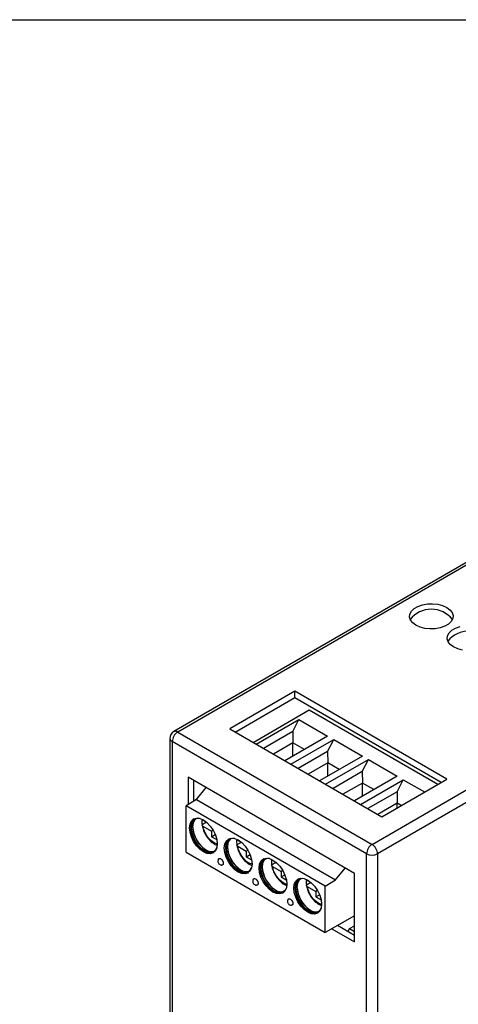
# Model space of a CAD drawing. Header units: millimetres. Extents: x 6 to 273, y 6 to 210.
# Tile 5 of 6: x 206 to 228, y 159 to 210. Entities that reach past the tile are written whole.
import ezdxf

# ---------------------------------------------------------------- set-up
doc = ezdxf.new("R2010")
doc.units = ezdxf.units.MM
doc.layers.add('TEXT', color=140, linetype='Continuous', lineweight=25)

msp = doc.modelspace()

# ---------------------------------------------------------------- linework, layer by layer
for p, q in [((253.8585, 196.1191), (213.4948, 172.8176)), ((254.1413, 196.1471), (213.6948, 172.7978)), ((223.7357, 167.0013), (264.1822, 190.3506)), ((264.1822, 189.6974), (224.0185, 166.5114)), ((219.7406, 174.9001), (216.3818, 172.9611)), ((227.5895, 170.3691), (219.7406, 174.9001)), ((219.7406, 174.5735), (219.7406, 174.9001)), ((216.6647, 172.7978), (219.7406, 174.5735)), ((219.7406, 174.5735), (227.3066, 170.2058)), ((217.5891, 172.2641), (220.4881, 173.9376)), ((220.4881, 173.9376), (227.1296, 170.1036)), ((217.7447, 172.1743), (219.9549, 173.4502)), ((219.6367, 172.8285), (219.9549, 173.4502)), ((219.9549, 173.4502), (221.4399, 172.593)), ((213.6948, 172.7978), (223.7357, 167.0013)), ((216.3818, 172.9611), (224.2306, 168.4301)), ((219.6367, 172.8285), (218.1241, 171.9553)), ((219.6367, 172.8285), (219.6467, 172.2394)), ((213.2948, 172.4712), (213.2948, 122.6622)), ((223.4528, 166.5114), (213.4119, 172.3079)), ((213.4119, 172.3079), (213.4119, 122.499)), ((219.6466, 172.2394), (218.6393, 171.6579)), ((221.4399, 172.593), (219.2296, 171.3171)), ((219.5408, 171.1375), (221.751, 172.4134)), ((220.2369, 171.8986), (219.6466, 172.2394)), ((219.6466, 171.5578), (219.6466, 172.2394)), ((221.4328, 171.7916), (221.751, 172.4134)), ((221.751, 172.4134), (223.2359, 171.5562)), ((221.4328, 171.7916), (219.9202, 170.9184)), ((221.4328, 171.7916), (221.4427, 171.2025)), ((221.4427, 171.2025), (220.4354, 170.621)), ((223.2359, 171.5562), (221.0257, 170.2802)), ((221.3368, 170.1006), (223.547, 171.3766)), ((222.033, 170.8617), (221.4427, 171.2025)), ((221.4427, 170.521), (221.4427, 171.2025)), ((223.2288, 170.7548), (223.547, 171.3766)), ((223.547, 171.3766), (225.032, 170.5193)), ((223.2288, 170.7548), (221.7162, 169.8816)), ((223.2288, 170.7548), (223.2388, 170.1657)), ((222.8341, 165.5009), (214.2428, 170.4606)), ((214.2428, 170.4606), (214.2428, 169.0667)), ((214.5256, 169.2299), (214.5256, 170.2973)), ((225.032, 170.5193), (222.8217, 169.2434)), ((223.1329, 169.0638), (225.3431, 170.3397)), ((224.2306, 168.4301), (227.5895, 170.3691)), ((225.0249, 169.718), (225.3431, 170.3397)), ((225.3431, 170.3397), (226.4409, 169.706)), ((214.6692, 169.3128), (215.1642, 169.9286)), ((223.2388, 170.1657), (222.2314, 169.5842)), ((223.829, 169.8249), (223.2387, 170.1657)), ((223.2387, 169.4841), (223.2387, 170.1657)), ((225.0249, 169.718), (223.5123, 168.8448)), ((225.0249, 169.718), (225.0349, 169.1288)), ((214.6692, 169.3128), (214.1241, 168.9982)), ((214.6692, 169.3128), (221.8534, 165.1655)), ((214.1241, 166.6057), (214.1241, 168.9982)), ((221.3083, 164.8508), (214.1241, 168.9982)), ((225.0348, 169.1289), (224.0275, 168.5474)), ((225.2379, 169.0116), (225.0348, 169.1288)), ((225.0348, 168.8943), (225.0348, 169.1288)), ((215.2247, 168.1147), (214.999, 168.245)), ((215.1795, 168.1408), (214.9542, 168.0107)), ((214.999, 167.9383), (215.4436, 167.6817)), ((215.5285, 167.7308), (215.4436, 167.6817)), ((215.4436, 167.6817), (215.4436, 167.398)), ((215.4436, 167.398), (215.6362, 167.5092)), ((215.4436, 167.398), (215.7088, 167.2449)), ((215.7088, 167.2449), (215.7088, 167.2766)), ((217.0208, 167.0778), (216.7951, 167.2081)), ((215.7408, 167.0109), (215.5762, 167.0746)), ((216.9756, 167.1039), (216.7503, 166.9739)), ((216.7951, 166.9015), (217.2396, 166.6449)), ((217.3246, 166.6939), (217.2396, 166.6449)), ((217.2396, 166.6449), (217.2396, 166.3611)), ((214.1241, 166.6057), (221.3083, 162.4583)), ((217.2396, 166.3611), (217.4323, 166.4723)), ((217.2396, 166.3611), (217.5048, 166.2081)), ((217.5048, 166.2081), (217.5048, 166.2397)), ((218.8168, 166.041), (218.5911, 166.1713)), ((223.4528, 116.7025), (223.4528, 166.5114)), ((224.0185, 166.5114), (224.0185, 116.7025)), ((217.5369, 165.974), (217.3722, 166.0378)), ((218.7716, 166.0671), (218.5463, 165.937)), ((218.5911, 165.8647), (219.0357, 165.608)), ((219.1206, 165.6571), (219.0357, 165.608)), ((219.0357, 165.608), (219.0357, 165.3243)), ((221.8534, 165.1655), (222.3484, 165.7813)), ((219.0357, 165.3243), (219.2283, 165.4355)), ((219.0357, 165.3243), (219.3009, 165.1712)), ((219.3009, 165.1712), (219.3009, 165.2029)), ((220.6129, 165.0042), (220.3872, 165.1344)), ((221.3083, 164.8508), (221.8534, 165.1655)), ((222.8341, 161.9694), (222.8341, 165.5009)), ((219.3329, 164.9372), (219.1683, 165.001)), ((220.5677, 165.0302), (220.3424, 164.9002)), ((220.3872, 164.8278), (220.8317, 164.5712)), ((220.9167, 164.6202), (220.8317, 164.5712)), ((221.3083, 162.4583), (221.3083, 164.8508)), ((220.8317, 164.5712), (220.8317, 164.2875)), ((220.8317, 164.2875), (221.0244, 164.3987)), ((220.8317, 164.2875), (221.0969, 164.1344)), ((221.0969, 164.1344), (221.0969, 164.166)), ((221.129, 163.9004), (220.9643, 163.9641)), ((222.8341, 163.3091), (221.3083, 162.4583)), ((221.6536, 162.6509), (222.8341, 161.9694)), ((222.8341, 162.2959), (221.9414, 162.8113)), ((222.569, 162.653), (222.4806, 162.5)), ((222.569, 162.653), (222.8341, 162.8061)), ((222.569, 162.653), (222.8341, 162.4999))]:
    msp.add_line(p, q)
at = {"flags": 128}
for points in [[(225.9984, 178.3086), (225.8312, 178.4318), (225.7199, 178.5746), (225.671, 178.7286), (225.6873, 178.8849), (225.768, 179.0344), (225.9083, 179.1684), (226.1001, 179.2791), (226.3322, 179.3601), (226.5911, 179.4066), (226.8618, 179.4161), (227.1286, 179.3879), (227.3759, 179.3236), (227.5894, 179.2271), (227.7567, 179.1038), (227.868, 178.961), (227.9169, 178.807), (227.9005, 178.6508), (227.8198, 178.5013), (227.6795, 178.3673), (227.4877, 178.2566), (227.2556, 178.1756), (226.9967, 178.129), (226.726, 178.1196), (226.4592, 178.1478), (226.2119, 178.212), (225.9984, 178.3086)], [(227.943, 177.186), (227.7757, 177.3093), (227.6644, 177.4521), (227.6155, 177.6061), (227.6319, 177.7623), (227.7126, 177.9118), (227.8529, 178.0458), (228.0446, 178.1565), (228.2767, 178.2375)], [(228.4038, 177.0252), (228.1565, 177.0895), (227.943, 177.186)], [(215.0222, 166.6119), (214.8369, 166.747), (214.6642, 166.9293), (214.5159, 167.1463), (214.4021, 167.3832), (214.3306, 167.6239), (214.3062, 167.852), (214.3306, 168.0519), (214.4021, 168.21), (214.5159, 168.3155), (214.6642, 168.3613), (214.8369, 168.3442), (215.0222, 168.2654)], [(214.5432, 168.3296), (214.4552, 168.2406), (214.3836, 168.0825), (214.3592, 167.8826), (214.3836, 167.6545), (214.4552, 167.4138), (214.5689, 167.1769), (214.7172, 166.9599), (214.8899, 166.7777), (215.0752, 166.6425)], [(214.8467, 168.3415), (214.7349, 168.3463), (214.5939, 168.3028), (214.4858, 168.2025), (214.4178, 168.0522), (214.3946, 167.8622), (214.4178, 167.6454), (214.4858, 167.4166), (214.5939, 167.1914), (214.7349, 166.9851), (214.899, 166.8118), (215.0752, 166.6833)], [(214.6306, 168.321), (214.5565, 168.2433), (214.4885, 168.093), (214.4653, 167.903), (214.4885, 167.6862), (214.5565, 167.4574), (214.6646, 167.2322), (214.8056, 167.0259), (214.9697, 166.8526), (215.1459, 166.7242)], [(215.0222, 168.2654), (215.2075, 168.1303), (215.3801, 167.948), (215.5284, 167.731), (215.6422, 167.4941), (215.7137, 167.2534), (215.7381, 167.0253), (215.7137, 166.8255), (215.6422, 166.6673), (215.5284, 166.5618), (215.3801, 166.516), (215.2075, 166.5331), (215.0222, 166.6119)], [(216.8182, 165.5751), (216.6329, 165.7102), (216.4602, 165.8925), (216.312, 166.1095), (216.1982, 166.3464), (216.1267, 166.5871), (216.1023, 166.8151), (216.1267, 167.015), (216.1982, 167.1731), (216.312, 167.2787), (216.4602, 167.3245), (216.6329, 167.3074), (216.8182, 167.2286)], [(216.3392, 167.2928), (216.2512, 167.2037), (216.1797, 167.0456), (216.1553, 166.8457), (216.1797, 166.6177), (216.2512, 166.377), (216.365, 166.1401), (216.5133, 165.9231), (216.6859, 165.7408), (216.8712, 165.6057)], [(216.6427, 167.3046), (216.5309, 167.3095), (216.39, 167.266), (216.2818, 167.1656), (216.2138, 167.0154), (216.1906, 166.8253), (216.2138, 166.6085), (216.2818, 166.3797), (216.39, 166.1545), (216.5309, 165.9483), (216.6951, 165.775), (216.8712, 165.6465)], [(216.4267, 167.2842), (216.3525, 167.2065), (216.2845, 167.0562), (216.2614, 166.8661), (216.2845, 166.6493), (216.3525, 166.4205), (216.4607, 166.1953), (216.6017, 165.9891), (216.7658, 165.8158), (216.9419, 165.6873)], [(216.8182, 167.2286), (217.0035, 167.0934), (217.1762, 166.9111), (217.3245, 166.6942), (217.4382, 166.4573), (217.5098, 166.2166), (217.5341, 165.9885), (217.5098, 165.7886), (217.4382, 165.6305), (217.3245, 165.525), (217.1762, 165.4792), (217.0035, 165.4963), (216.8182, 165.5751)], [(215.0752, 166.6833), (215.2513, 166.6084), (215.4155, 166.5922), (215.5564, 166.6357), (215.6646, 166.736), (215.7162, 166.8352)], [(218.6143, 164.5382), (218.429, 164.6734), (218.2563, 164.8556), (218.108, 165.0726), (217.9942, 165.3095), (217.9227, 165.5502), (217.8983, 165.7783), (217.9227, 165.9782), (217.9942, 166.1363), (218.108, 166.2418), (218.2563, 166.2876), (218.429, 166.2705), (218.6143, 166.1917)], [(218.1353, 166.256), (218.0473, 166.1669), (217.9757, 166.0088), (217.9513, 165.8089), (217.9757, 165.5808), (218.0473, 165.3402), (218.161, 165.1032), (218.3093, 164.8863), (218.482, 164.704), (218.6673, 164.5688)], [(218.4388, 166.2678), (218.327, 166.2727), (218.186, 166.2291), (218.0779, 166.1288), (218.0099, 165.9785), (217.9867, 165.7885), (218.0099, 165.5717), (218.0779, 165.3429), (218.186, 165.1177), (218.327, 164.9114), (218.4911, 164.7381), (218.6673, 164.6097)], [(218.2227, 166.2473), (218.1486, 166.1696), (218.0806, 166.0193), (218.0574, 165.8293), (218.0806, 165.6125), (218.1486, 165.3837), (218.2567, 165.1585), (218.3977, 164.9522), (218.5618, 164.779), (218.738, 164.6505)], [(218.6143, 166.1917), (218.7996, 166.0566), (218.9722, 165.8743), (219.1205, 165.6573), (219.2343, 165.4204), (219.3058, 165.1797), (219.3302, 164.9517), (219.3058, 164.7518), (219.2343, 164.5937), (219.1205, 164.4881), (218.9722, 164.4423), (218.7996, 164.4594), (218.6143, 164.5382)], [(216.8712, 165.6465), (217.0474, 165.5716), (217.2115, 165.5554), (217.3525, 165.5989), (217.4606, 165.6992), (217.5123, 165.7984)], [(220.4103, 163.5014), (220.225, 163.6365), (220.0523, 163.8188), (219.9041, 164.0358), (219.7903, 164.2727), (219.7188, 164.5134), (219.6944, 164.7414), (219.7188, 164.9413), (219.7903, 165.0994), (219.9041, 165.205), (220.0523, 165.2508), (220.225, 165.2337), (220.4103, 165.1549)], [(219.9313, 165.2191), (219.8433, 165.1301), (219.7718, 164.972), (219.7474, 164.7721), (219.7718, 164.544), (219.8433, 164.3033), (219.9571, 164.0664), (220.1054, 163.8494), (220.278, 163.6671), (220.4633, 163.532)], [(220.2348, 165.231), (220.123, 165.2358), (219.9821, 165.1923), (219.8739, 165.092), (219.8059, 164.9417), (219.7827, 164.7516), (219.8059, 164.5349), (219.8739, 164.3061), (219.9821, 164.0808), (220.123, 163.8746), (220.2872, 163.7013), (220.4633, 163.5728)], [(220.0188, 165.2105), (219.9446, 165.1328), (219.8766, 164.9825), (219.8535, 164.7925), (219.8766, 164.5757), (219.9446, 164.3469), (220.0528, 164.1217), (220.1938, 163.9154), (220.3579, 163.7421), (220.534, 163.6137)], [(220.4103, 165.1549), (220.5956, 165.0197), (220.7683, 164.8375), (220.9166, 164.6205), (221.0303, 164.3836), (221.1019, 164.1429), (221.1262, 163.9148), (221.1019, 163.7149), (221.0303, 163.5568), (220.9166, 163.4513), (220.7683, 163.4055), (220.5956, 163.4226), (220.4103, 163.5014)], [(218.6673, 164.6097), (218.8434, 164.5348), (219.0076, 164.5185), (219.1485, 164.562), (219.2567, 164.6624), (219.3083, 164.7615)], [(220.4633, 163.5728), (220.6395, 163.4979), (220.8036, 163.4817), (220.9446, 163.5252), (221.0527, 163.6255), (221.1044, 163.7247)]]:
    msp.add_lwpolyline(points, dxfattribs=at)
for centre, radius, start, end in [((226.7939, 177.7381), 1.3915, 38.50996, 141.49004), ((228.7385, 176.6155), 1.3915, 38.50996, 141.49004), ((213.6948, 172.4712), 0.4, 119.99731, 180), ((214.026, 172.28), 0.6147, 122.60548, 177.39452), ((213.5776, 172.6343), 0.2012, 54.38242, 114.30712), ((213.4949, 172.4912), 0.2012, 185.6948, 245.62534), ((215.8475, 168.1648), 0.9065, 171.28663, 189.79078), ((216.0068, 168.0071), 1.5436, 183.1222, 236.87242), ((217.6435, 167.128), 0.9065, 171.28663, 189.79078), ((215.376, 167.0676), 0.5207, 234.71408, 290.01091), ((215.4336, 167.1332), 0.5, 234.8768, 288.282), ((217.8029, 166.9702), 1.5436, 183.1222, 236.87242), ((224.0669, 166.4835), 0.6147, 122.60548, 177.39452), ((223.4044, 166.4835), 0.6147, 2.60548, 57.39452), ((219.4396, 166.0912), 0.9065, 171.28663, 189.79078), ((223.7357, 167.0573), 0.6148, 242.60967, 297.39033), ((217.2296, 166.0963), 0.5, 234.8768, 288.282), ((219.5989, 165.9334), 1.5436, 183.1222, 236.87242), ((217.172, 166.0307), 0.5207, 234.71408, 290.01091), ((221.2356, 165.0543), 0.9065, 171.28663, 189.79078), ((219.0257, 165.0595), 0.5, 234.8768, 288.282), ((221.395, 164.8966), 1.5436, 183.1222, 236.87242), ((218.9681, 164.9939), 0.5207, 234.71408, 290.01091), ((220.8217, 164.0226), 0.5, 234.8768, 288.282), ((220.7641, 163.9571), 0.5207, 234.71408, 290.01091)]:
    msp.add_arc(centre, radius, start, end)
for points in [[(214.999, 167.9383), (214.9663, 167.9572), (214.9493, 167.9841), (214.9542, 168.0107)], [(216.7951, 166.9015), (216.7624, 166.9204), (216.7454, 166.9473), (216.7503, 166.9739)], [(218.5911, 165.8647), (218.5584, 165.8835), (218.5414, 165.9105), (218.5463, 165.937)], [(220.3872, 164.8278), (220.3545, 164.8467), (220.3375, 164.8736), (220.3424, 164.9002)]]:
    msp.add_open_spline(points, degree=3)
for points, knots in [([(214.9697, 167.9494), (214.974, 167.9176), (214.9899, 167.8023), (215.0769, 167.5986), (215.2236, 167.3482), (215.3999, 167.1541), (215.5784, 167.017), (215.6818, 166.9746), (215.7317, 166.9541)], [0, 0, 0, 0, 0.0772407, 0.2805087, 0.4743656, 0.7075942, 0.8587701, 1, 1, 1, 1]), ([(215.5762, 167.0746), (215.4422, 167.152), (215.3122, 167.2795), (215.1025, 167.5933), (215.0291, 167.7702), (214.999, 167.9383)], [0, 0, 0, 0, 0.5, 0.5, 1, 1, 1, 1]), ([(216.7657, 166.9125), (216.7701, 166.8808), (216.786, 166.7655), (216.873, 166.5618), (217.0197, 166.3114), (217.196, 166.1172), (217.3745, 165.9802), (217.4778, 165.9377), (217.5277, 165.9172)], [0, 0, 0, 0, 0.0772407, 0.2805087, 0.4743656, 0.7075942, 0.8587701, 1, 1, 1, 1]), ([(217.3722, 166.0378), (217.2382, 166.1151), (217.1082, 166.2427), (216.8986, 166.5564), (216.8251, 166.7334), (216.7951, 166.9015)], [0, 0, 0, 0, 0.5, 0.5, 1, 1, 1, 1]), ([(215.8069, 166.2405), (215.7999, 166.2302), (215.7795, 166.2001), (215.7693, 166.1375), (215.7807, 166.0648), (215.818, 166.0017), (215.8678, 165.961), (215.9212, 165.9383), (215.9555, 165.9357), (215.9732, 165.9343)], [0, 0, 0, 0, 0.0872047, 0.2542988, 0.4304086, 0.5975729, 0.7585048, 0.8758829, 1, 1, 1, 1]), ([(215.8053, 166.2414), (215.807, 166.2444), (215.8125, 166.2544), (215.827, 166.2651), (215.8476, 166.273), (215.8782, 166.2741), (215.9037, 166.2626), (215.9202, 166.2551)], [0, 0, 0, 0, 0.0805804, 0.2711577, 0.46039, 0.6509679, 1, 1, 1, 1]), ([(215.9202, 166.2551), (215.9367, 166.2435), (215.9621, 166.2257), (215.9926, 166.1892), (216.0135, 166.1577), (216.0305, 166.1237), (216.0464, 166.0793), (216.0545, 166.0262), (216.0464, 165.9825), (216.0306, 165.9562), (216.0135, 165.9422), (215.9952, 165.9347), (215.9817, 165.9351), (215.9763, 165.9352)], [0, 0, 0, 0, 0.1394021, 0.2149804, 0.2910963, 0.3666749, 0.442791, 0.582193, 0.7215951, 0.7971735, 0.8732893, 0.948868, 1, 1, 1, 1]), ([(218.5618, 165.8757), (218.5661, 165.8439), (218.582, 165.7287), (218.669, 165.525), (218.8157, 165.2746), (218.992, 165.0804), (219.1705, 164.9433), (219.2739, 164.9009), (219.3238, 164.8804)], [0, 0, 0, 0, 0.0772407, 0.2805087, 0.4743656, 0.7075942, 0.8587701, 1, 1, 1, 1]), ([(219.1683, 165.001), (219.0343, 165.0783), (218.9043, 165.2058), (218.6946, 165.5196), (218.6212, 165.6966), (218.5911, 165.8647)], [0, 0, 0, 0, 0.5, 0.5, 1, 1, 1, 1]), ([(217.6029, 165.2036), (217.5959, 165.1933), (217.5755, 165.1633), (217.5654, 165.1007), (217.5767, 165.028), (217.614, 164.9648), (217.6639, 164.9242), (217.7172, 164.9015), (217.7516, 164.8988), (217.7693, 164.8975)], [0, 0, 0, 0, 0.08720469, 0.25429882, 0.43040858, 0.59757291, 0.75850478, 0.87588286, 1, 1, 1, 1]), ([(217.6014, 165.2046), (217.603, 165.2076), (217.6086, 165.2176), (217.623, 165.2283), (217.6437, 165.2361), (217.6743, 165.2373), (217.6998, 165.2257), (217.7162, 165.2182)], [0, 0, 0, 0, 0.08058035, 0.27115769, 0.46038996, 0.65096791, 1, 1, 1, 1]), ([(217.7162, 165.2182), (217.7327, 165.2067), (217.7581, 165.1889), (217.7887, 165.1524), (217.8095, 165.1209), (217.8266, 165.0869), (217.8424, 165.0425), (217.8505, 164.9893), (217.8424, 164.9456), (217.8266, 164.9194), (217.8095, 164.9054), (217.7912, 164.8978), (217.7777, 164.8982), (217.7723, 164.8984)], [0, 0, 0, 0, 0.1394021, 0.2149804, 0.2910963, 0.3666749, 0.442791, 0.582193, 0.7215951, 0.7971735, 0.8732893, 0.948868, 1, 1, 1, 1]), ([(220.3578, 164.8388), (220.3622, 164.8071), (220.3781, 164.6918), (220.4651, 164.4881), (220.6118, 164.2377), (220.7881, 164.0435), (220.9666, 163.9065), (221.0699, 163.864), (221.1198, 163.8435)], [0, 0, 0, 0, 0.0772407, 0.2805087, 0.4743656, 0.7075942, 0.8587701, 1, 1, 1, 1]), ([(220.9643, 163.9641), (220.8303, 164.0415), (220.7003, 164.169), (220.4907, 164.4827), (220.4172, 164.6597), (220.3872, 164.8278)], [0, 0, 0, 0, 0.5, 0.5, 1, 1, 1, 1]), ([(219.399, 164.1668), (219.392, 164.1565), (219.3716, 164.1265), (219.3614, 164.0638), (219.3728, 163.9912), (219.4101, 163.928), (219.4599, 163.8874), (219.5133, 163.8646), (219.5476, 163.862), (219.5653, 163.8606)], [0, 0, 0, 0, 0.0872047, 0.2542988, 0.4304086, 0.5975729, 0.7585048, 0.8758829, 1, 1, 1, 1]), ([(219.3974, 164.1677), (219.3991, 164.1707), (219.4046, 164.1808), (219.4191, 164.1915), (219.4397, 164.1993), (219.4703, 164.2004), (219.4958, 164.1889), (219.5123, 164.1814)], [0, 0, 0, 0, 0.0805804, 0.2711577, 0.46039, 0.6509679, 1, 1, 1, 1]), ([(219.5123, 164.1814), (219.5288, 164.1699), (219.5542, 164.152), (219.5848, 164.1156), (219.6056, 164.084), (219.6226, 164.0501), (219.6385, 164.0056), (219.6466, 163.9525), (219.6385, 163.9088), (219.6227, 163.8825), (219.6056, 163.8686), (219.5873, 163.861), (219.5738, 163.8614), (219.5684, 163.8616)], [0, 0, 0, 0, 0.1394021, 0.2149804, 0.2910963, 0.3666749, 0.442791, 0.582193, 0.7215951, 0.7971735, 0.8732893, 0.948868, 1, 1, 1, 1])]:
    msp.add_open_spline(points, degree=3, knots=knots)
at = {"layer": 'TEXT'}
msp.add_line((6.35, 209.55), (273.05, 209.55), dxfattribs=at)

doc.saveas('drawing.dxf')
